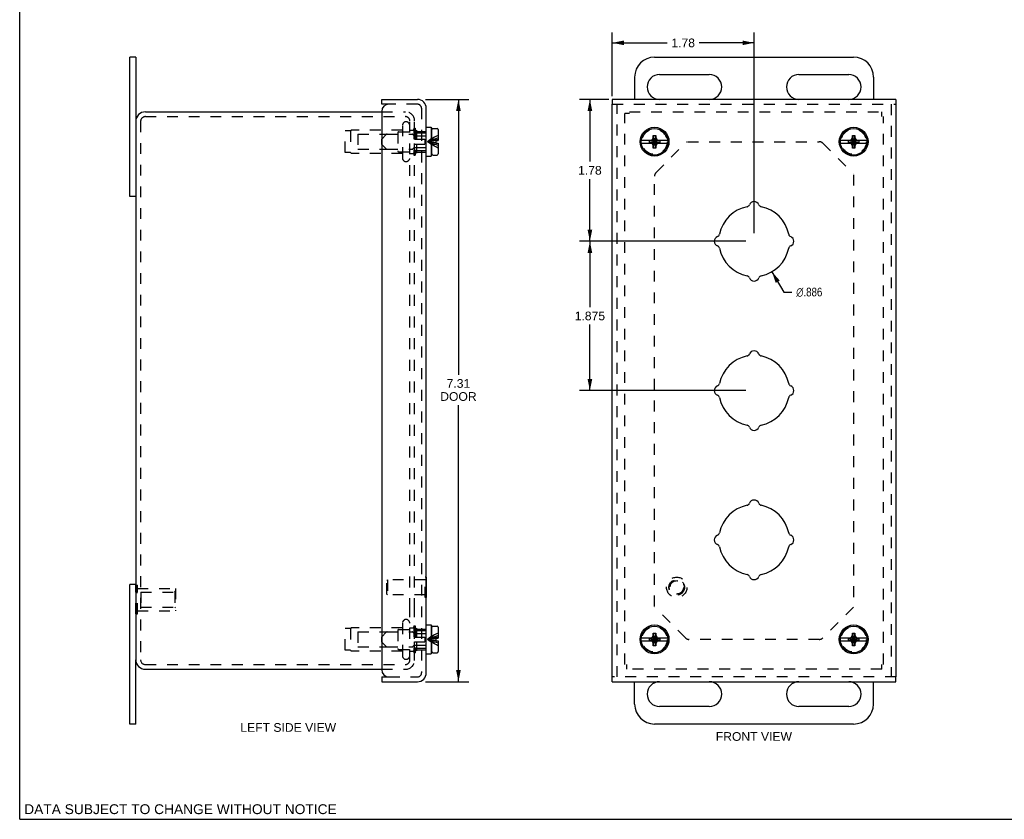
# Model space of a CAD drawing. Header units: inches. Extents: x 0 to 24.7, y 0 to 16.
# Tile 1 of 3: x 0 to 12.4, y 0 to 10. Entities that reach past the tile are written whole.
import ezdxf

# ---------------------------------------------------------------- set-up
doc = ezdxf.new("R2010")
doc.units = ezdxf.units.IN
doc.header["$LTSCALE"] = 1.36
doc.header["$MEASUREMENT"] = 0
doc.linetypes.add('HIDDEN', pattern=[0.2, 0.1, -0.1])
doc.layers.get('0').update_dxf_attribs({"linetype": 'CONTINUOUS'})
for name, color, linetype in [('DEFAULT_2', 8, 'HIDDEN'), ('DIMENSIONS', 7, 'CONTINUOUS'), ('DOOR_ASSEMBLY', 7, 'CONTINUOUS')]:
    doc.layers.add(name, color=color, linetype=linetype)
doc.styles.get("Standard").update_dxf_attribs({"font": 'arial.ttf'})
doc.styles.add('TEXTSTYLE_1', font='gdt', dxfattribs={"width": 0.8})
doc.dimstyles.new('DIMSTYLE_1', dxfattribs={"dimtxt": 0.109091, "dimasz": 0.145455, "dimexe": 0.09, "dimexo": 0.07, "dimgap": 0.09, "dimtad": 0, "dimtih": 1, "dimtoh": 1, "dimdec": 3, "dimzin": 4, "dimdsep": 46, "dimtxsty": 'Standard', "dimblk": '_FILLED', "dimblk1": '_FILLED', "dimblk2": '_FILLED', "dimcen": 0.09, "dimadec": 3, "dimazin": 1, "dimtfac": 1, "dimtdec": 3, "dimtofl": 0, "dimtmove": 0, "dimatfit": 1, "dimldrblk": '_FILLED', "dimfxl": 0, "dimtolj": 1, "dimtzin": 4, "dimarcsym": 0})
doc.dimstyles.new('DIMSTYLE_2', dxfattribs={"dimtxt": 0.109091, "dimasz": 0.145455, "dimexe": 0.09, "dimexo": 0.07, "dimgap": 0.0375, "dimtad": 0, "dimtih": 1, "dimtoh": 1, "dimzin": 4, "dimdsep": 46, "dimtxsty": 'Standard', "dimblk": '_FILLED', "dimblk1": '_FILLED', "dimblk2": '_FILLED', "dimcen": 0.09, "dimadec": 3, "dimazin": 1, "dimtfac": 1, "dimtdec": 3, "dimtofl": 0, "dimtmove": 0, "dimatfit": 3, "dimldrblk": '_FILLED', "dimfxl": 0, "dimtolj": 1, "dimtzin": 4, "dimarcsym": 0})
doc.dimstyles.new('DIMSTYLE_3', dxfattribs={"dimtxt": 0.109091, "dimasz": 0.145455, "dimexe": 0.09, "dimexo": 0.07, "dimgap": 0.0375, "dimtad": 0, "dimtih": 1, "dimtoh": 1, "dimdec": 3, "dimzin": 4, "dimdsep": 46, "dimtxsty": 'Standard', "dimblk": '_FILLED', "dimblk1": '_FILLED', "dimblk2": '_FILLED', "dimcen": 0.09, "dimadec": 3, "dimazin": 1, "dimtfac": 1, "dimtdec": 3, "dimtofl": 0, "dimtmove": 0, "dimatfit": 3, "dimldrblk": '_FILLED', "dimfxl": 0, "dimtolj": 1, "dimtzin": 4, "dimarcsym": 0})

# ---------------------------------------------------------------- blocks, each defined once
blk = doc.blocks.new('_FILLED')
at = {"color": 0, "linetype": 'ByBlock'}
blk.add_solid([(0, 0), (-1, 0.2), (-1, -0.2)], dxfattribs=at)
blk = doc.blocks.new('*D1')
at = {"layer": 'DIMENSIONS', "color": 2, "linetype": 'Continuous'}
for p, q in [((9.445, 6.877), (9.594, 6.621)), ((9.594, 6.621), (9.696, 6.621))]:
    blk.add_line(p, q, dxfattribs=at)
at = {"layer": 'DIMENSIONS', "color": 2, "linetype": 'Continuous', "xscale": 0.1454545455, "yscale": 0.1454545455, "zscale": 0.1454545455, "rotation": 120.2599769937}
blk.add_blockref('_FILLED', (9.445, 6.877), dxfattribs=at)
at = {"layer": 'DIMENSIONS', "color": 2, "linetype": 'Continuous', "insert": (9.751, 6.676), "char_height": 0.10909, "width": 0.44191, "attachment_point": 1, "line_spacing_factor": 0.9, "style": 'TEXTSTYLE_1'}
blk.add_mtext('{\\fgdt;n}\\fArial;.886', dxfattribs=at)
blk = doc.blocks.new('*D2')
at = {"layer": 'DIMENSIONS', "color": 2, "linetype": 'Continuous'}
for p, q in [((5.096, 9.041), (5.64, 9.041)), ((5.509, 9.041), (5.509, 5.583)), ((5.509, 1.728), (5.509, 5.201)), ((5.096, 1.728), (5.64, 1.728))]:
    blk.add_line(p, q, dxfattribs=at)
at = {"layer": 'DIMENSIONS', "color": 2, "linetype": 'Continuous', "xscale": 0.1454545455, "yscale": 0.1454545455, "zscale": 0.1454545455}
for p, rotation in [((5.509, 9.041), 90), ((5.509, 1.728), 270)]:
    blk.add_blockref('_FILLED', p, dxfattribs=dict(at, rotation=rotation))
at = {"layer": 'DIMENSIONS', "color": 2, "linetype": 'Continuous', "insert": (5.509, 5.528), "char_height": 0.1091, "width": 0.45664, "attachment_point": 2, "line_spacing_factor": 0.9}
blk.add_mtext('7.31\\PDOOR', dxfattribs=at)
blk = doc.blocks.new('*D12')
at = {"layer": 'DIMENSIONS', "color": 2, "linetype": 'Continuous'}
for p, q in [((7.399, 9.041), (7.029, 9.041)), ((7.16, 9.041), (7.16, 8.259)), ((7.16, 7.259), (7.16, 8.041)), ((9.12, 7.259), (7.029, 7.259))]:
    blk.add_line(p, q, dxfattribs=at)
at = {"layer": 'DIMENSIONS', "color": 2, "linetype": 'Continuous', "xscale": 0.1454545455, "yscale": 0.1454545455, "zscale": 0.1454545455}
for p, rotation in [((7.16, 9.041), 90), ((7.16, 7.259), 270)]:
    blk.add_blockref('_FILLED', p, dxfattribs=dict(at, rotation=rotation))
at = {"layer": 'DIMENSIONS', "color": 2, "linetype": 'Continuous', "insert": (7.16, 8.205), "char_height": 0.1091, "width": 0.29645, "attachment_point": 2, "line_spacing_factor": 0.9}
blk.add_mtext('1.78', dxfattribs=at)
blk = doc.blocks.new('*D13')
at = {"layer": 'DIMENSIONS', "color": 2, "linetype": 'Continuous'}
for p, q in [((7.441, 9.082), (7.441, 9.882)), ((9.222, 7.361), (9.222, 9.882)), ((7.441, 9.751), (8.129, 9.751)), ((9.222, 9.751), (8.534, 9.751))]:
    blk.add_line(p, q, dxfattribs=at)
at = {"layer": 'DIMENSIONS', "color": 2, "linetype": 'Continuous', "xscale": 0.1454545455, "yscale": 0.1454545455, "zscale": 0.1454545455, "rotation": 180}
blk.add_blockref('_FILLED', (7.441, 9.751), dxfattribs=at)
at = {"layer": 'DIMENSIONS', "color": 2, "linetype": 'Continuous', "xscale": 0.1454545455, "yscale": 0.1454545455, "zscale": 0.1454545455}
blk.add_blockref('_FILLED', (9.222, 9.751), dxfattribs=at)
at = {"layer": 'DIMENSIONS', "color": 2, "linetype": 'Continuous', "insert": (8.331, 9.805), "char_height": 0.1091, "width": 0.29645, "attachment_point": 2, "line_spacing_factor": 0.9}
blk.add_mtext('1.78', dxfattribs=at)
blk = doc.blocks.new('*D14')
at = {"layer": 'DIMENSIONS', "color": 2, "linetype": 'Continuous'}
for p, q in [((9.12, 7.259), (7.029, 7.259)), ((7.16, 7.259), (7.16, 6.431)), ((7.16, 5.384), (7.16, 6.213)), ((9.12, 5.384), (7.029, 5.384))]:
    blk.add_line(p, q, dxfattribs=at)
at = {"layer": 'DIMENSIONS', "color": 2, "linetype": 'Continuous', "xscale": 0.1454545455, "yscale": 0.1454545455, "zscale": 0.1454545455}
for p, rotation in [((7.16, 7.259), 90), ((7.16, 5.384), 270)]:
    blk.add_blockref('_FILLED', p, dxfattribs=dict(at, rotation=rotation))
at = {"layer": 'DIMENSIONS', "color": 2, "linetype": 'Continuous', "insert": (7.16, 6.376), "char_height": 0.1091, "width": 0.38121, "attachment_point": 2, "line_spacing_factor": 0.9}
blk.add_mtext('1.875', dxfattribs=at)

msp = doc.modelspace()

# ---------------------------------------------------------------- linework, layer by layer
at = {"color": 7, "linetype": 'Continuous'}
for p, q in [((0, 0), (0, 16)), ((1.4579, 9.5718), (1.3829, 9.5718)), ((1.4579, 9.5718), (1.4579, 8.7643)), ((7.9719, 9.5718), (10.4719, 9.5718)), ((7.7219, 9.3218), (7.7219, 9.0406)), ((8.0344, 9.3531), (8.6594, 9.3531)), ((9.7844, 9.3531), (10.4094, 9.3531)), ((10.7219, 9.3218), (10.7219, 9.0406)), ((8.6594, 9.0406), (8.0344, 9.0406)), ((10.4094, 9.0406), (9.7844, 9.0406)), ((1.4579, 7.8218), (1.3829, 7.8218)), ((1.4579, 2.9468), (1.3829, 2.9468)), ((1.4579, 1.1968), (1.4579, 2.0043)), ((7.7219, 1.4468), (7.7219, 1.7281)), ((8.0344, 1.7281), (8.6594, 1.7281)), ((9.7844, 1.7281), (10.4094, 1.7281)), ((10.7219, 1.4468), (10.7219, 1.7281)), ((8.6594, 1.4156), (8.0344, 1.4156)), ((10.4094, 1.4156), (9.7844, 1.4156)), ((1.4579, 1.1968), (1.3829, 1.1968)), ((10.4719, 1.1968), (7.9719, 1.1968)), ((0, 0), (24.7273, 0))]:
    msp.add_line(p, q, dxfattribs=at)
at = {"color": 3, "linetype": 'Continuous'}
for p, q in [((1.3829, 7.8218), (1.3829, 9.5718)), ((1.5779, 8.8843), (4.5459, 8.8843)), ((1.4579, 8.7643), (1.4579, 2.0043)), ((1.3829, 1.1968), (1.3829, 2.9468)), ((1.5779, 1.8843), (4.5459, 1.8843))]:
    msp.add_line(p, q, dxfattribs=at)
at = {"color": 7, "linetype": 'Continuous'}
for centre, radius, start, end in [((7.9719, 9.3218), 0.25, 90, 180), ((10.4719, 9.3218), 0.25, 0, 90), ((8.0344, 9.1968), 0.1562, 90, 270), ((8.6594, 9.1968), 0.1562, 270, 90), ((9.7844, 9.1968), 0.1562, 90, 270), ((10.4094, 9.1968), 0.1562, 270, 90), ((8.0344, 1.5718), 0.1562, 90, 270), ((8.6594, 1.5718), 0.1562, 270, 90), ((9.7844, 1.5718), 0.1562, 90, 270), ((10.4094, 1.5718), 0.1562, 270, 90), ((7.9719, 1.4468), 0.25, 180, 270), ((10.4719, 1.4468), 0.25, 270, 360)]:
    msp.add_arc(centre, radius, start, end, dxfattribs=at)
at = {"color": 3, "linetype": 'Continuous'}
for centre, start, end in [((1.5779, 8.7643), 90, 180), ((1.5779, 2.0043), 180, 270)]:
    msp.add_arc(centre, 0.12, start, end, dxfattribs=at)
at = {"layer": 'DEFAULT_2', "color": 8, "linetype": 'HIDDEN'}
for p, q in [((1.5779, 8.8243), (4.8429, 8.8243)), ((4.5459, 8.8843), (4.8429, 8.8843)), ((7.5969, 1.9443), (7.5969, 8.8623)), ((7.6569, 8.8623), (7.5969, 8.8623)), ((7.6569, 8.8843), (10.8249, 8.8843)), ((10.8249, 8.8243), (10.8249, 8.8843)), ((10.8469, 1.9443), (10.8469, 8.8243)), ((1.5179, 8.7643), (1.5179, 2.0043)), ((4.8054, 8.6553), (4.1722, 8.6553)), ((4.8054, 8.7131), (4.8054, 8.3056)), ((4.8979, 2.6406), (4.8979, 8.7723)), ((4.8979, 8.6553), (4.9399, 8.6553)), ((4.9499, 8.6793), (4.9499, 8.3393)), ((4.9499, 8.6793), (4.9679, 8.6793)), ((4.9579, 2.6406), (4.9579, 8.7723)), ((4.9679, 8.6793), (4.9679, 8.3393)), ((4.0854, 8.3743), (4.0854, 8.6443)), ((4.1544, 8.6443), (4.0854, 8.6443)), ((4.1544, 8.6443), (4.1544, 8.3743)), ((4.2479, 8.6043), (4.2479, 8.4143)), ((4.2479, 8.6043), (4.7479, 8.6043)), ((4.7479, 8.6243), (4.7479, 8.3943)), ((4.7579, 8.6343), (4.9679, 8.6343)), ((4.2479, 8.4143), (4.7479, 8.4143)), ((7.9902, 8.1214), (8.3758, 8.507)), ((8.3862, 8.5093), (10.0398, 8.5093)), ((10.084, 8.491), (10.469, 8.106)), ((4.1544, 8.3743), (4.0854, 8.3743)), ((4.8054, 8.3633), (4.1722, 8.3633)), ((4.7579, 8.3843), (4.9679, 8.3843)), ((4.8979, 8.3633), (4.9399, 8.3633)), ((4.9499, 8.3393), (4.9679, 8.3393)), ((7.9719, 2.6736), (7.9719, 8.0772)), ((10.4719, 8.0951), (10.4719, 2.6736)), ((1.4575, 2.9395), (1.4785, 2.9395)), ((1.4575, 2.5792), (1.4575, 2.9395)), ((1.4575, 2.8494), (1.4785, 2.8494)), ((1.4785, 2.5792), (1.4785, 2.9395)), ((1.4785, 2.8993), (1.9575, 2.8993)), ((1.52, 2.8543), (1.9475, 2.8543)), ((1.52, 2.8543), (1.52, 2.6643)), ((1.9475, 2.8543), (1.9575, 2.8643)), ((1.9475, 2.8543), (1.9475, 2.6643)), ((1.9575, 2.8993), (1.9575, 2.6193)), ((1.4575, 2.6693), (1.4785, 2.6693)), ((1.4785, 2.6193), (1.9575, 2.6193)), ((1.52, 2.6643), (1.9475, 2.6643)), ((1.9475, 2.6643), (1.9575, 2.6543)), ((4.8979, 1.9963), (4.8979, 2.6405)), ((4.9579, 1.9963), (4.9579, 2.6405)), ((8.3599, 2.2777), (7.9748, 2.6627)), ((10.4696, 2.6633), (10.084, 2.2777)), ((1.4575, 2.5792), (1.4785, 2.5792)), ((4.1544, 2.3943), (4.0854, 2.3943)), ((4.0854, 2.1243), (4.0854, 2.3943)), ((4.1544, 2.3943), (4.1544, 2.1243)), ((4.8054, 2.4053), (4.1722, 2.4053)), ((4.2479, 2.3543), (4.7479, 2.3543)), ((4.2479, 2.3543), (4.2479, 2.1643)), ((4.7479, 2.3743), (4.7479, 2.1443)), ((4.7579, 2.3843), (4.9679, 2.3843)), ((4.8054, 2.4631), (4.8054, 2.0556)), ((4.8979, 2.4053), (4.9399, 2.4053)), ((4.9499, 2.4293), (4.9679, 2.4293)), ((4.9499, 2.4293), (4.9499, 2.0893)), ((4.9679, 2.4293), (4.9679, 2.0893)), ((10.0398, 2.2593), (8.4041, 2.2593)), ((4.1544, 2.1243), (4.0854, 2.1243)), ((4.8054, 2.1133), (4.1722, 2.1133)), ((4.2479, 2.1643), (4.7479, 2.1643)), ((4.7579, 2.1343), (4.9679, 2.1343)), ((4.8979, 2.1133), (4.9399, 2.1133)), ((4.9499, 2.0893), (4.9679, 2.0893)), ((1.5779, 1.9443), (4.8429, 1.9443)), ((4.5459, 1.8843), (4.8459, 1.8843)), ((4.8429, 1.9443), (4.8459, 1.9443)), ((7.6189, 1.9443), (7.6189, 1.8843)), ((10.8249, 1.8843), (7.6189, 1.8843)), ((10.8249, 1.8843), (10.8249, 1.9443))]:
    msp.add_line(p, q, dxfattribs=at)
for centre in [(7.9719, 8.5093), (10.4719, 8.5093), (7.9719, 2.2593), (10.4719, 2.2593)]:
    msp.add_circle(centre, 0.1585, dxfattribs=at)
for centre, radius, start, end in [((1.5779, 8.7643), 0.06, 90, 180), ((4.8459, 8.7723), 0.112, 0, 90), ((4.8459, 8.7723), 0.052, 0, 90), ((4.1722, 8.6353), 0.02, 90, 153.25632), ((4.8516, 8.7131), 0.0462, 0, 180), ((4.9399, 8.6653), 0.01, 270, 359.99996), ((4.7579, 8.6243), 0.01, 90, 180.00003), ((10.0398, 8.4468), 0.0625, 45, 90), ((4.1722, 8.3833), 0.02, 206.74368, 270), ((4.7579, 8.3943), 0.01, 179.99997, 270), ((4.8516, 8.3056), 0.0462, 180, 360), ((4.9399, 8.3533), 0.01, 0.00004, 90), ((8.0344, 8.0772), 0.0625, 135, 180), ((4.8516, 2.4631), 0.0462, 0, 180), ((4.1722, 2.3853), 0.02, 90, 153.25632), ((4.7579, 2.3743), 0.01, 90, 180.00003), ((4.9399, 2.4153), 0.01, 270, 359.99996), ((8.4041, 2.3218), 0.0625, 225, 270), ((10.0398, 2.3218), 0.0625, 270, 315), ((4.1722, 2.1333), 0.02, 206.74368, 270), ((4.7579, 2.1443), 0.01, 179.99997, 270), ((4.9399, 2.1033), 0.01, 0.00004, 90), ((1.5779, 2.0043), 0.06, 180, 270), ((4.8516, 2.0556), 0.0462, 180, 360), ((4.8459, 1.9963), 0.112, 270, 360), ((4.8459, 1.9963), 0.052, 270, 360)]:
    msp.add_arc(centre, radius, start, end, dxfattribs=at)
at = {"layer": 'DOOR_ASSEMBLY', "color": 7, "linetype": 'Continuous'}
for p, q in [((4.5459, 8.9806), (4.5459, 9.0406)), ((7.4407, 9.0406), (7.4407, 8.9806)), ((11.0032, 9.0406), (11.0032, 8.9806)), ((4.6359, 8.9806), (4.5459, 8.9806)), ((5.1059, 8.6903), (5.1684, 8.6903)), ((5.1684, 8.6903), (5.1684, 8.3283)), ((5.1734, 8.3573), (5.1734, 8.6613)), ((5.1884, 8.6763), (5.2414, 8.6763)), ((5.2564, 8.6613), (5.2564, 8.5258)), ((5.1684, 8.5823), (5.1734, 8.5823)), ((7.9249, 8.5258), (7.9442, 8.537)), ((7.9442, 8.537), (7.9554, 8.5563)), ((7.9442, 8.4817), (7.9996, 8.537)), ((7.9996, 8.4817), (7.9442, 8.537)), ((7.9554, 8.4293), (7.9884, 8.5893)), ((7.9554, 8.5563), (7.9554, 8.5893)), ((7.9884, 8.4293), (7.9554, 8.5893)), ((7.9554, 8.5893), (7.9884, 8.5893)), ((7.9554, 8.4623), (7.9884, 8.5563)), ((7.9884, 8.4623), (7.9554, 8.5563)), ((7.9884, 8.5893), (7.9884, 8.5563)), ((7.9884, 8.5563), (7.9996, 8.537)), ((7.9996, 8.537), (8.0189, 8.5258)), ((10.4249, 8.5258), (10.4442, 8.537)), ((10.4442, 8.537), (10.4554, 8.5563)), ((10.4442, 8.4817), (10.4996, 8.537)), ((10.4996, 8.4817), (10.4442, 8.537)), ((10.4554, 8.4293), (10.4884, 8.5893)), ((10.4554, 8.5563), (10.4554, 8.5893)), ((10.4884, 8.4293), (10.4554, 8.5893)), ((10.4554, 8.5893), (10.4884, 8.5893)), ((10.4554, 8.4623), (10.4884, 8.5563)), ((10.4884, 8.4623), (10.4554, 8.5563)), ((10.4884, 8.5893), (10.4884, 8.5563)), ((10.4884, 8.5563), (10.4996, 8.537)), ((10.4996, 8.537), (10.5189, 8.5258)), ((5.1684, 8.4363), (5.1734, 8.4363)), ((5.2234, 8.5258), (5.2234, 8.4928)), ((5.2234, 8.5258), (5.2564, 8.5258)), ((5.2234, 8.4928), (5.2564, 8.4928)), ((5.2564, 8.4928), (5.2564, 8.3573)), ((7.9393, 8.5258), (7.8057, 8.5258)), ((7.8057, 8.4928), (7.9393, 8.4928)), ((7.9072, 8.496), (7.9072, 8.5227)), ((7.9072, 8.5227), (8.0367, 8.496)), ((7.9072, 8.496), (8.0367, 8.5227)), ((7.9072, 8.5227), (7.9339, 8.5227)), ((7.9339, 8.496), (7.9072, 8.496)), ((7.9442, 8.4817), (7.9249, 8.4928)), ((7.9339, 8.5227), (7.9393, 8.5258)), ((7.9339, 8.496), (8.0099, 8.5227)), ((7.9339, 8.5227), (8.0099, 8.496)), ((7.9393, 8.4928), (7.9339, 8.496)), ((7.9554, 8.4623), (7.9442, 8.4817)), ((7.9554, 8.4293), (7.9554, 8.4623)), ((7.9884, 8.4293), (7.9554, 8.4293)), ((7.9996, 8.4817), (7.9884, 8.4623)), ((7.9884, 8.4623), (7.9884, 8.4293)), ((8.0189, 8.4928), (7.9996, 8.4817)), ((8.0045, 8.5258), (8.0099, 8.5227)), ((8.1381, 8.5258), (8.0045, 8.5258)), ((8.0099, 8.496), (8.0045, 8.4928)), ((8.0045, 8.4928), (8.1381, 8.4928)), ((8.0099, 8.5227), (8.0367, 8.5227)), ((8.0367, 8.496), (8.0099, 8.496)), ((8.0367, 8.5227), (8.0367, 8.496)), ((10.4393, 8.5258), (10.3057, 8.5258)), ((10.3057, 8.4928), (10.4393, 8.4928)), ((10.4072, 8.496), (10.4072, 8.5227)), ((10.4072, 8.496), (10.5367, 8.5227)), ((10.4072, 8.5227), (10.4339, 8.5227)), ((10.4072, 8.5227), (10.5367, 8.496)), ((10.4339, 8.496), (10.4072, 8.496)), ((10.4442, 8.4817), (10.4249, 8.4928)), ((10.4339, 8.5227), (10.4393, 8.5258)), ((10.4339, 8.496), (10.5099, 8.5227)), ((10.4339, 8.5227), (10.5099, 8.496)), ((10.4393, 8.4928), (10.4339, 8.496)), ((10.4554, 8.4623), (10.4442, 8.4817)), ((10.4554, 8.4293), (10.4554, 8.4623)), ((10.4884, 8.4293), (10.4554, 8.4293)), ((10.4996, 8.4817), (10.4884, 8.4623)), ((10.4884, 8.4623), (10.4884, 8.4293)), ((10.5189, 8.4928), (10.4996, 8.4817)), ((10.6381, 8.5258), (10.5045, 8.5258)), ((10.5045, 8.5258), (10.5099, 8.5227)), ((10.5099, 8.496), (10.5045, 8.4928)), ((10.5045, 8.4928), (10.6381, 8.4928)), ((10.5099, 8.5227), (10.5367, 8.5227)), ((10.5367, 8.496), (10.5099, 8.496)), ((10.5367, 8.5227), (10.5367, 8.496)), ((5.1059, 8.3283), (5.1684, 8.3283)), ((5.1884, 8.3423), (5.2414, 8.3423)), ((5.1099, 3.0411), (5.1059, 3.0411)), ((5.1099, 2.7851), (5.1099, 3.0411)), ((5.1099, 2.7851), (5.1059, 2.7851)), ((5.1059, 2.4403), (5.1684, 2.4403)), ((5.1684, 2.4403), (5.1684, 2.0783)), ((5.1734, 2.1073), (5.1734, 2.4113)), ((5.1884, 2.4263), (5.2414, 2.4263)), ((5.2564, 2.4113), (5.2564, 2.2758)), ((5.1684, 2.3323), (5.1734, 2.3323)), ((5.2234, 2.2758), (5.2564, 2.2758)), ((5.2234, 2.2758), (5.2234, 2.2428)), ((5.2234, 2.2428), (5.2564, 2.2428)), ((5.2564, 2.2428), (5.2564, 2.1073)), ((7.9393, 2.2758), (7.8057, 2.2758)), ((7.8057, 2.2428), (7.9393, 2.2428)), ((7.9072, 2.2727), (8.0367, 2.246)), ((7.9072, 2.2727), (7.9339, 2.2727)), ((7.9072, 2.246), (8.0367, 2.2727)), ((7.9072, 2.246), (7.9072, 2.2727)), ((7.9339, 2.246), (7.9072, 2.246)), ((7.9249, 2.2758), (7.9442, 2.287)), ((7.9442, 2.2317), (7.9249, 2.2428)), ((7.9339, 2.2727), (7.9393, 2.2758)), ((7.9339, 2.2727), (8.0099, 2.246)), ((7.9339, 2.246), (8.0099, 2.2727)), ((7.9393, 2.2428), (7.9339, 2.246)), ((7.9442, 2.287), (7.9554, 2.3063)), ((7.9442, 2.287), (7.9996, 2.2317)), ((7.9442, 2.2317), (7.9996, 2.287)), ((7.9554, 2.2123), (7.9442, 2.2317)), ((7.9554, 2.3393), (7.9884, 2.3393)), ((7.9884, 2.1793), (7.9554, 2.3393)), ((7.9554, 2.3063), (7.9554, 2.3393)), ((7.9554, 2.1793), (7.9884, 2.3393)), ((7.9884, 2.2123), (7.9554, 2.3063)), ((7.9554, 2.2123), (7.9884, 2.3063)), ((7.9884, 2.3393), (7.9884, 2.3063)), ((7.9884, 2.3063), (7.9996, 2.287)), ((7.9996, 2.2317), (7.9884, 2.2123)), ((7.9996, 2.287), (8.0189, 2.2758)), ((8.0189, 2.2428), (7.9996, 2.2317)), ((8.0045, 2.2758), (8.0099, 2.2727)), ((8.1381, 2.2758), (8.0045, 2.2758)), ((8.0099, 2.246), (8.0045, 2.2428)), ((8.0045, 2.2428), (8.1381, 2.2428)), ((8.0099, 2.2727), (8.0367, 2.2727)), ((8.0367, 2.246), (8.0099, 2.246)), ((8.0367, 2.2727), (8.0367, 2.246)), ((10.4393, 2.2758), (10.3057, 2.2758)), ((10.3057, 2.2428), (10.4393, 2.2428)), ((10.4072, 2.246), (10.5367, 2.2727)), ((10.4072, 2.2727), (10.4339, 2.2727)), ((10.4072, 2.2727), (10.5367, 2.246)), ((10.4072, 2.246), (10.4072, 2.2727)), ((10.4339, 2.246), (10.4072, 2.246)), ((10.4249, 2.2758), (10.4442, 2.287)), ((10.4442, 2.2317), (10.4249, 2.2428)), ((10.4339, 2.2727), (10.4393, 2.2758)), ((10.4339, 2.2727), (10.5099, 2.246)), ((10.4339, 2.246), (10.5099, 2.2727)), ((10.4393, 2.2428), (10.4339, 2.246)), ((10.4442, 2.287), (10.4554, 2.3063)), ((10.4442, 2.287), (10.4996, 2.2317)), ((10.4442, 2.2317), (10.4996, 2.287)), ((10.4554, 2.2123), (10.4442, 2.2317)), ((10.4554, 2.3393), (10.4884, 2.3393)), ((10.4884, 2.1793), (10.4554, 2.3393)), ((10.4554, 2.3063), (10.4554, 2.3393)), ((10.4554, 2.1793), (10.4884, 2.3393)), ((10.4884, 2.2123), (10.4554, 2.3063)), ((10.4554, 2.2123), (10.4884, 2.3063)), ((10.4884, 2.3393), (10.4884, 2.3063)), ((10.4884, 2.3063), (10.4996, 2.287)), ((10.4996, 2.2317), (10.4884, 2.2123)), ((10.4996, 2.287), (10.5189, 2.2758)), ((10.5189, 2.2428), (10.4996, 2.2317)), ((10.6381, 2.2758), (10.5045, 2.2758)), ((10.5045, 2.2758), (10.5099, 2.2727)), ((10.5099, 2.246), (10.5045, 2.2428)), ((10.5045, 2.2428), (10.6381, 2.2428)), ((10.5099, 2.2727), (10.5367, 2.2727)), ((10.5367, 2.246), (10.5099, 2.246)), ((10.5367, 2.2727), (10.5367, 2.246)), ((5.1684, 2.1863), (5.1734, 2.1863)), ((7.9554, 2.1793), (7.9554, 2.2123)), ((7.9884, 2.1793), (7.9554, 2.1793)), ((7.9884, 2.2123), (7.9884, 2.1793)), ((10.4554, 2.1793), (10.4554, 2.2123)), ((10.4884, 2.1793), (10.4554, 2.1793)), ((10.4884, 2.2123), (10.4884, 2.1793)), ((5.1059, 2.0783), (5.1684, 2.0783)), ((5.1884, 2.0923), (5.2414, 2.0923)), ((4.5459, 1.7881), (4.6359, 1.7881)), ((4.5459, 1.7881), (4.5459, 1.7281)), ((7.4407, 1.7281), (7.4407, 1.7881)), ((11.0032, 1.7281), (11.0032, 1.7881))]:
    msp.add_line(p, q, dxfattribs=at)
at = {"layer": 'DOOR_ASSEMBLY', "color": 3, "linetype": 'Continuous'}
for p, q in [((4.5459, 9.0406), (4.9939, 9.0406)), ((11.0032, 9.0406), (7.4407, 9.0406)), ((5.1059, 1.8401), (5.1059, 8.9286)), ((7.4407, 1.7881), (7.4407, 8.9806)), ((11.0032, 8.9806), (11.0032, 1.7881)), ((4.5459, 8.8906), (4.5459, 1.8781)), ((4.5459, 1.7281), (4.9939, 1.7281)), ((7.4407, 1.7281), (11.0032, 1.7281))]:
    msp.add_line(p, q, dxfattribs=at)
at = {"layer": 'DOOR_ASSEMBLY', "color": 8, "linetype": 'HIDDEN'}
for p, q in [((4.9939, 8.9806), (4.6359, 8.9806)), ((5.0459, 8.9286), (5.0459, 1.8401)), ((7.4407, 8.9806), (11.0032, 8.9806)), ((7.5007, 1.7881), (7.5007, 8.9806)), ((10.9432, 8.9806), (10.9432, 1.7881)), ((4.5464, 8.5423), (4.603, 8.599)), ((4.5464, 8.4763), (4.5464, 8.5423)), ((4.6136, 8.6033), (4.9271, 8.6033)), ((4.95, 8.5867), (4.9378, 8.599)), ((4.9584, 8.6298), (4.9809, 8.6523)), ((4.9584, 8.5393), (4.9584, 8.6298)), ((4.9584, 8.6193), (5.1684, 8.6193)), ((4.9584, 8.5393), (5.0884, 8.5393)), ((4.9606, 8.5823), (5.1684, 8.5823)), ((4.9809, 8.6523), (4.9809, 8.5393)), ((4.9809, 8.6393), (5.1059, 8.6393)), ((5.0884, 8.5393), (5.0884, 8.4793)), ((4.5464, 8.4763), (4.603, 8.4197)), ((4.6136, 8.4153), (4.9271, 8.4153)), ((4.95, 8.432), (4.9378, 8.4197)), ((4.9584, 8.3888), (4.9584, 8.4793)), ((4.9584, 8.4793), (5.0884, 8.4793)), ((4.9606, 8.4363), (5.1684, 8.4363)), ((4.9809, 8.4793), (4.9809, 8.3663)), ((5.1878, 8.5187), (5.1704, 8.5166)), ((5.1878, 8.4999), (5.1704, 8.5021)), ((4.9584, 8.3993), (5.1684, 8.3993)), ((4.9584, 8.3888), (4.9809, 8.3663)), ((4.9809, 8.3793), (5.1059, 8.3793)), ((4.6099, 2.9971), (4.6199, 3.0071)), ((4.6099, 2.8291), (4.6099, 2.9971)), ((5.0919, 3.0071), (4.6199, 3.0071)), ((4.6199, 3.0071), (4.6199, 2.8191)), ((5.1059, 3.0411), (5.0919, 3.0411)), ((5.0919, 2.7851), (5.0919, 3.0411)), ((4.6099, 2.8291), (4.6199, 2.8191)), ((5.0919, 2.8191), (4.6199, 2.8191)), ((5.1059, 2.7851), (5.0919, 2.7851)), ((4.6136, 2.3533), (4.9271, 2.3533)), ((4.9584, 2.3798), (4.9809, 2.4023)), ((4.9584, 2.2893), (4.9584, 2.3798)), ((4.9584, 2.3693), (5.1684, 2.3693)), ((4.9809, 2.4023), (4.9809, 2.2893)), ((4.9809, 2.3893), (5.1059, 2.3893)), ((4.5464, 2.2923), (4.603, 2.349)), ((4.5464, 2.2263), (4.5464, 2.2923)), ((4.5464, 2.2263), (4.603, 2.1697)), ((4.95, 2.3367), (4.9378, 2.349)), ((4.9584, 2.2893), (5.0884, 2.2893)), ((4.9584, 2.2293), (5.0884, 2.2293)), ((4.9584, 2.1388), (4.9584, 2.2293)), ((4.9606, 2.3323), (5.1684, 2.3323)), ((4.9809, 2.2293), (4.9809, 2.1163)), ((5.0884, 2.2893), (5.0884, 2.2293)), ((5.1878, 2.2687), (5.1704, 2.2666)), ((5.1878, 2.2499), (5.1704, 2.2521)), ((4.6136, 2.1653), (4.9271, 2.1653)), ((4.95, 2.182), (4.9378, 2.1697)), ((4.9584, 2.1493), (5.1684, 2.1493)), ((4.9584, 2.1388), (4.9809, 2.1163)), ((4.9606, 2.1863), (5.1684, 2.1863)), ((4.9809, 2.1293), (5.1059, 2.1293)), ((4.6359, 1.7881), (4.9939, 1.7881)), ((11.0032, 1.7881), (7.4407, 1.7881))]:
    msp.add_line(p, q, dxfattribs=at)
for points in [[(5.2564, 8.5563), (5.2326, 8.55), (5.2092, 8.5431), (5.1862, 8.5356), (5.1635, 8.5274), (5.1413, 8.5187), (5.1194, 8.5093)], [(5.1862, 8.554), (5.1635, 8.5401), (5.1413, 8.5253), (5.1194, 8.5093)], [(5.2564, 8.5893), (5.2326, 8.5786), (5.2092, 8.5668), (5.1862, 8.554)], [(5.2564, 8.537), (5.2326, 8.5333), (5.2092, 8.5292), (5.1862, 8.5248)], [(5.1862, 8.5248), (5.1635, 8.52), (5.1413, 8.5148), (5.1194, 8.5093)], [(5.1704, 8.5166), (5.1532, 8.5143), (5.1361, 8.5119), (5.1194, 8.5093)], [(5.1704, 8.5021), (5.1532, 8.5044), (5.1361, 8.5068), (5.1194, 8.5093)], [(5.1862, 8.4939), (5.1635, 8.4987), (5.1413, 8.5038), (5.1194, 8.5093)], [(5.2564, 8.4623), (5.2326, 8.4687), (5.2092, 8.4756), (5.1862, 8.4831), (5.1635, 8.4912), (5.1413, 8.5), (5.1194, 8.5093)], [(5.1862, 8.4647), (5.1635, 8.4785), (5.1413, 8.4934), (5.1194, 8.5093)], [(5.2564, 8.4817), (5.2326, 8.4854), (5.2092, 8.4895), (5.1862, 8.4939)], [(5.2564, 8.4293), (5.2326, 8.4401), (5.2092, 8.4519), (5.1862, 8.4647)], [(5.2234, 8.5227), (5.2055, 8.5208), (5.1878, 8.5187)], [(5.2234, 8.496), (5.2055, 8.4979), (5.1878, 8.4999)], [(5.2564, 2.3063), (5.2326, 2.3), (5.2092, 2.2931), (5.1862, 2.2856), (5.1635, 2.2774), (5.1413, 2.2687), (5.1194, 2.2593)], [(5.1862, 2.304), (5.1635, 2.2901), (5.1413, 2.2753), (5.1194, 2.2593)], [(5.1862, 2.2748), (5.1635, 2.27), (5.1413, 2.2648), (5.1194, 2.2593)], [(5.1704, 2.2666), (5.1532, 2.2643), (5.1361, 2.2619), (5.1194, 2.2593)], [(5.1704, 2.2521), (5.1532, 2.2544), (5.1361, 2.2568), (5.1194, 2.2593)], [(5.2564, 2.2317), (5.2326, 2.2354), (5.2092, 2.2395), (5.1862, 2.2439), (5.1635, 2.2487), (5.1413, 2.2538), (5.1194, 2.2593)], [(5.1862, 2.2331), (5.1635, 2.2412), (5.1413, 2.25), (5.1194, 2.2593)], [(5.1862, 2.2147), (5.1635, 2.2285), (5.1413, 2.2434), (5.1194, 2.2593)], [(5.2564, 2.3393), (5.2326, 2.3286), (5.2092, 2.3168), (5.1862, 2.304)], [(5.2564, 2.287), (5.2326, 2.2833), (5.2092, 2.2792), (5.1862, 2.2748)], [(5.2564, 2.2123), (5.2326, 2.2187), (5.2092, 2.2256), (5.1862, 2.2331)], [(5.2234, 2.2727), (5.2055, 2.2708), (5.1878, 2.2687)], [(5.2234, 2.246), (5.2055, 2.2479), (5.1878, 2.2499)], [(5.2564, 2.1793), (5.2326, 2.1901), (5.2092, 2.2019), (5.1862, 2.2147)]]:
    msp.add_lwpolyline(points, dxfattribs=at)
at = {"layer": 'DOOR_ASSEMBLY', "color": 7, "linetype": 'Continuous'}
for centre, radius in [((7.9719, 8.5093), 0.181), ((7.9719, 8.5093), 0.167), ((10.4719, 8.5093), 0.181), ((10.4719, 8.5093), 0.167), ((7.9719, 2.2593), 0.181), ((7.9719, 2.2593), 0.167), ((10.4719, 2.2593), 0.181), ((10.4719, 2.2593), 0.167)]:
    msp.add_circle(centre, radius, dxfattribs=at)
at = {"layer": 'DOOR_ASSEMBLY', "color": 8, "linetype": 'HIDDEN'}
for radius in [0.128, 0.0981, 0.094, 0.084]:
    msp.add_circle((8.2507, 2.9131), radius, dxfattribs=at)
at = {"layer": 'DOOR_ASSEMBLY', "color": 3, "linetype": 'Continuous'}
for centre, radius, start, end in [((4.9939, 8.9286), 0.112, 0, 90), ((4.6359, 8.8906), 0.09, 90, 180), ((9.2219, 7.2593), 0.443, 101.44242, 168.55758), ((9.1261, 7.7327), 0.04, 281.44242, 339.19898), ((9.2219, 7.6963), 0.0625, 20.80102, 159.19898), ((9.3177, 7.7327), 0.04, 200.80102, 258.55758), ((9.2219, 7.2593), 0.443, 11.44242, 78.55758), ((8.7849, 7.2593), 0.0625, 110.80102, 249.19898), ((8.7485, 7.3552), 0.04, 290.80102, 348.55758), ((9.6953, 7.3552), 0.04, 191.44242, 249.19898), ((9.6589, 7.2593), 0.0625, 290.80102, 69.19898), ((8.7485, 7.1635), 0.04, 11.44242, 69.19898), ((9.2219, 7.2593), 0.443, 191.44242, 258.55758), ((9.2219, 7.2593), 0.443, 281.44242, 348.55758), ((9.6953, 7.1635), 0.04, 110.80102, 168.55758), ((9.1261, 6.7859), 0.04, 20.80102, 78.55758), ((9.2219, 6.8223), 0.0625, 200.80102, 339.19898), ((9.3177, 6.7859), 0.04, 101.44242, 159.19898), ((9.2219, 5.3843), 0.443, 101.44242, 168.55758), ((9.1261, 5.8577), 0.04, 281.44242, 339.19898), ((9.2219, 5.8213), 0.0625, 20.80102, 159.19898), ((9.3177, 5.8577), 0.04, 200.80102, 258.55758), ((9.2219, 5.3843), 0.443, 11.44242, 78.55758), ((8.7849, 5.3843), 0.0625, 110.80102, 249.19898), ((8.7485, 5.4802), 0.04, 290.80102, 348.55758), ((9.6953, 5.4802), 0.04, 191.44242, 249.19898), ((9.6589, 5.3843), 0.0625, 290.80102, 69.19898), ((8.7485, 5.2885), 0.04, 11.44242, 69.19898), ((9.6953, 5.2885), 0.04, 110.80102, 168.55758), ((9.2219, 5.3843), 0.443, 191.44242, 258.55758), ((9.2219, 5.3843), 0.443, 281.44242, 348.55758), ((9.1261, 4.9109), 0.04, 20.80102, 78.55758), ((9.3177, 4.9109), 0.04, 101.44242, 159.19898), ((9.2219, 4.9473), 0.0625, 200.80102, 339.19898), ((9.1261, 3.9827), 0.04, 281.44242, 339.19898), ((9.2219, 3.9463), 0.0625, 20.80102, 159.19898), ((9.3177, 3.9827), 0.04, 200.80102, 258.55758), ((9.2219, 3.5093), 0.443, 101.44242, 168.55758), ((9.2219, 3.5093), 0.443, 11.44242, 78.55758), ((8.7485, 3.6052), 0.04, 290.80102, 348.55758), ((9.6953, 3.6052), 0.04, 191.44242, 249.19898), ((8.7849, 3.5093), 0.0625, 110.80102, 249.19898), ((9.6589, 3.5093), 0.0625, 290.80102, 69.19898), ((8.7485, 3.4135), 0.04, 11.44242, 69.19898), ((9.2219, 3.5093), 0.443, 191.44242, 258.55758), ((9.2219, 3.5093), 0.443, 281.44242, 348.55758), ((9.6953, 3.4135), 0.04, 110.80102, 168.55758), ((9.1261, 3.0359), 0.04, 20.80102, 78.55758), ((9.2219, 3.0723), 0.0625, 200.80102, 339.19898), ((9.3177, 3.0359), 0.04, 101.44242, 159.19898), ((4.6359, 1.8781), 0.09, 180, 270), ((4.9939, 1.8401), 0.112, 270, 360)]:
    msp.add_arc(centre, radius, start, end, dxfattribs=at)
at = {"layer": 'DOOR_ASSEMBLY', "color": 8, "linetype": 'HIDDEN'}
for centre, radius, start, end in [((4.9939, 8.9286), 0.052, 0, 90), ((4.6136, 8.5883), 0.015, 90, 135), ((4.9271, 8.5883), 0.015, 45.00006, 90), ((4.9606, 8.5973), 0.015, 225.00006, 270), ((4.6136, 8.4303), 0.015, 225, 270), ((4.9271, 8.4303), 0.015, 270, 314.99994), ((4.9606, 8.4213), 0.015, 90, 134.99994), ((4.6136, 2.3383), 0.015, 90, 135), ((4.9271, 2.3383), 0.015, 45.00006, 90), ((4.9606, 2.3473), 0.015, 225.00006, 270), ((4.6136, 2.1803), 0.015, 225, 270), ((4.9271, 2.1803), 0.015, 270, 314.99994), ((4.9606, 2.1713), 0.015, 90, 134.99994), ((4.9939, 1.8401), 0.052, 270, 360)]:
    msp.add_arc(centre, radius, start, end, dxfattribs=at)
at = {"layer": 'DOOR_ASSEMBLY', "color": 7, "linetype": 'Continuous'}
for centre, start, end in [((5.1884, 8.6613), 90, 180), ((5.2414, 8.6613), 0, 90), ((5.1884, 8.3573), 180, 270), ((5.2414, 8.3573), 270, 360), ((5.1884, 2.4113), 90, 180), ((5.2414, 2.4113), 0, 90), ((5.1884, 2.1073), 180, 270), ((5.2414, 2.1073), 270, 360)]:
    msp.add_arc(centre, 0.015, start, end, dxfattribs=at)

# ---------------------------------------------------------------- texts
at = {"layer": 'DIMENSIONS', "color": 2, "linetype": 'Continuous', "attachment_point": 2, "line_spacing_factor": 0.9}
for s, insert, char_height, width in [('LEFT SIDE VIEW', (3.372, 1.2077), 0.109091, 1.199594), ('FRONT VIEW', (9.2191, 1.0947), 0.10909, 0.954647), ('DATA SUBJECT TO CHANGE WITHOUT NOTICE', (2.0188, 0.1889), 0.123636, 3.916837)]:
    msp.add_mtext(s, dxfattribs=dict(at, insert=insert, char_height=char_height, width=width))

# ---------------------------------------------------------------- dimensions: what is measured, and where the dimension line sits
at = {"layer": 'DIMENSIONS', "color": 2, "linetype": 'Continuous'}
dim = msp.add_linear_dim(base=(9.2219, 9.7508), p1=(7.4407, 9.0124), p2=(9.2219, 7.2912), dimstyle='DIMSTYLE_2', dxfattribs=at)
dim.commit()
dim.dimension.update_dxf_attribs({"geometry": '*D13', "text_midpoint": (8.3358, 9.7502), "dimtype": 160})
dim = msp.add_linear_dim(base=(5.5087, 1.7281), p1=(5.0257, 9.0406), p2=(5.0257, 1.7281), angle=270, text='<>\\PDOOR', dimstyle='DIMSTYLE_2', dxfattribs=at)
dim.commit()
dim.dimension.update_dxf_attribs({"geometry": '*D2', "text_midpoint": (5.5087, 5.3919), "dimtype": 160})
for base, p1, p2, dimstyle, picture, middle in [((7.1595, 7.2593), (7.4688, 9.0406), (9.1901, 7.2593), 'DIMSTYLE_2', '*D12', (7.164, 8.1494)), ((7.1595, 5.3843), (9.1901, 7.2593), (9.1901, 5.3843), 'DIMSTYLE_3', '*D14', (7.1645, 6.3212))]:
    dim = msp.add_linear_dim(base=base, p1=p1, p2=p2, angle=270, dimstyle=dimstyle, dxfattribs=at)
    dim.commit()
    dim.dimension.update_dxf_attribs({"geometry": picture, "text_midpoint": middle, "dimtype": 160})
dim = msp.add_diameter_dim_2p(p1=(9.4452, 6.8767), p2=(8.9987, 7.642), text='%%c<>', dimstyle='DIMSTYLE_1', override={"dimpost": '<>'}, dxfattribs=at)
dim.commit()
dim.dimension.update_dxf_attribs({"geometry": '*D1', "text_midpoint": (9.9715, 6.6214), "dimtype": 163})

doc.saveas('drawing.dxf')
